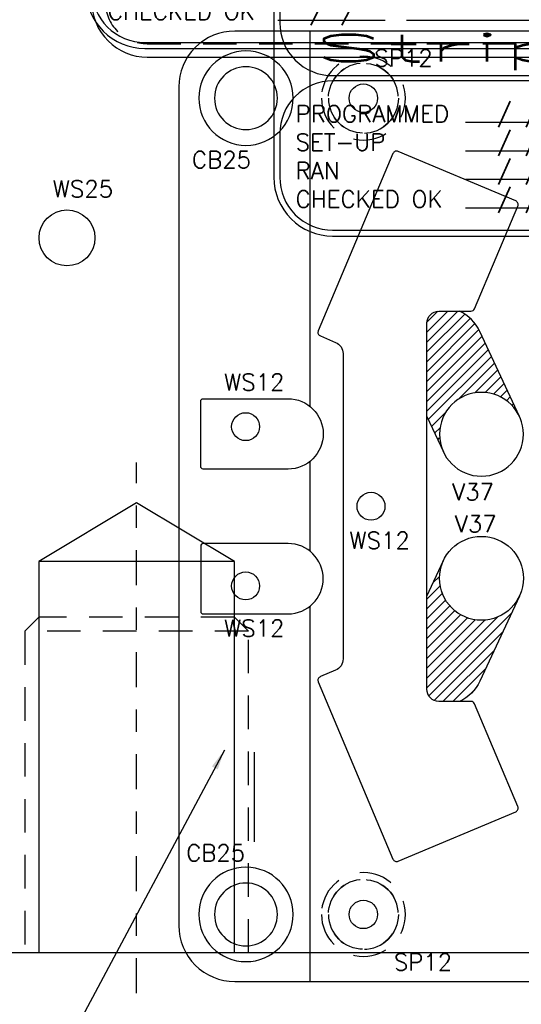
# Model space of a CAD drawing. Header units: inches. Extents: x -77 to 299, y -110 to 144.
# Tile 128 of 256: x 8.72 to 10.96, y -45.88 to -41.48. Entities that reach past the tile are written whole.
import ezdxf
from ezdxf.enums import TextEntityAlignment as Align

# ---------------------------------------------------------------- set-up
doc = ezdxf.new("R2010")
doc.units = ezdxf.units.IN
doc.header["$MEASUREMENT"] = 0
doc.linetypes.add('CENTER', pattern=[0.249, 0.156, -0.031, 0.031, -0.031])
doc.linetypes.add('HIDDEN', pattern=[0.225, 0.15, -0.075])
for name, color, linetype in [('DIN-M-S', 8, 'Continuous'), ('DSS-M-BA', 74, 'Continuous'), ('DSS-M-C', 74, 'CENTER'), ('DSS-M-H', 4, 'HIDDEN'), ('DSS-M-S', 53, 'Continuous'), ('DST-M-BA', 74, 'Continuous'), ('DST-M-c', 74, 'CENTER'), ('DST-M-H', 4, 'HIDDEN'), ('DST-M-S', 53, 'Continuous'), ('SVA-M-M', 233, 'Continuous'), ('SVD-M-D', 42, 'Continuous'), ('SVD-M-D2', 42, 'Continuous'), ('SVD-M-H', 4, 'HIDDEN'), ('SVD-M-S', 8, 'Continuous'), ('SVF-M-M', 233, 'Continuous')]:
    doc.layers.add(name, color=color, linetype=linetype)
doc.styles.add('DIEMAKER', font='SIMPLEX.shx')
doc.styles.add('MONOTXT', font='MONOTXT')
doc.styles.add('R', font='ROMAND.SHX')
doc.styles.get("Standard").update_dxf_attribs({"font": 'txt.shx'})
doc.dimstyles.get("Standard").update_dxf_attribs({"dimtxt": 0.18, "dimasz": 0.18, "dimexe": 0.18, "dimexo": 0.0625, "dimgap": 0.09, "dimtad": 0, "dimtih": 1, "dimtoh": 1, "dimdec": 4, "dimzin": 0, "dimdsep": 46, "dimtxsty": 'Standard', "dimcen": 0.09, "dimadec": 0, "dimazin": 0, "dimtfac": 1, "dimtdec": 4, "dimtofl": 0, "dimtmove": 0, "dimatfit": 3, "dimfxl": 0, "dimtolj": 1, "dimtzin": 0, "dimarcsym": 0})
pattern_1 = [(45, (5.441938, -23.973557), (-0.022097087, 0.022097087), [])]

# ---------------------------------------------------------------- blocks, each defined once
blk = doc.blocks.new('DMDT001')
for p, q in [((0.7257, 0.1211), (1.2132, 0.1211)), ((-0.6188, -1.8033), (0.1437, -1.8033)), ((0.295, -1.8033), (1.4368, -1.8033)), ((-0.6188, -2.0057), (0.1437, -2.0057)), ((0.295, -2.0057), (1.4368, -2.0057)), ((-0.6188, -2.2081), (0.1437, -2.2081)), ((0.295, -2.2081), (1.4368, -2.2081)), ((-0.6188, -2.4105), (0.1437, -2.4105)), ((0.295, -2.4105), (1.4368, -2.4105))]:
    blk.add_line(p, q)
for points in [[(-1.5618, -2.6113), (1.2132, -2.6113, 0.414214), (1.6302, -2.1943), (1.6302, 0.4961, 0.414214), (1.2132, 0.9131), (-1.5618, 0.9131, 0.414214), (-1.9788, 0.4961), (-1.9788, -2.1943, 0.414214)], [(-1.5618, -1.4726), (1.2132, -1.4726, 0.414214), (1.5882, -1.0976), (1.5882, 0.4961, 0.414214), (1.2132, 0.8711), (-1.5618, 0.8711, 0.414214), (-1.9368, 0.4961), (-1.9368, -1.0976, 0.414214)], [(-1.5618, -2.5693), (1.2132, -2.5693, 0.414214), (1.5882, -2.1943), (1.5882, -1.8851, 0.414214), (1.2132, -1.5101), (-1.5618, -1.5101, 0.414214), (-1.9368, -1.8851), (-1.9368, -2.1943, 0.414214)]]:
    blk.add_lwpolyline(points, format="xyb", close=True)
for centre, start, end in [((0.7257, 0.4961), 90, 270), ((1.2132, 0.4961), 270, 90)]:
    blk.add_arc(centre, 0.375, start, end)
at = {"color": 42}
for s, height, style, p in [('DETAIL', 0.34395, 'R', (-1.6251, 0.3158)), ('X=', 0.1875, 'MONOTXT', (-1.8306, -0.2918)), ('Y=', 0.1875, 'MONOTXT', (-1.8339, -0.6443)), ('Z=', 0.1875, 'MONOTXT', (-1.8372, -0.9969)), ('REQ', 0.1875, 'MONOTXT', (0.9986, -0.9969)), ('PROGRAMMED', 0.12, 'DIEMAKER', (-1.8247, -1.8035)), ('SET-UP', 0.12, 'DIEMAKER', (-1.8247, -2.0053)), ('RAN', 0.12, 'DIEMAKER', (-1.8247, -2.2071)), ('CHECKED OK', 0.12, 'DIEMAKER', (-1.8247, -2.4089))]:
    blk.add_text(s, height=height, dxfattribs=dict(at, style=style)).set_placement(p)
for p in [(-0.3953, -1.799), (-0.3953, -2.0014), (-0.3953, -2.2038), (-0.3953, -2.4062)]:
    blk.add_text('/ /', height=0.12107).set_placement(p)
at = {"color": 42, "style": 'R', "width": 0.571895}
blk.add_attdef('DET#', text='', height=0.45, dxfattribs=at).set_placement((0.5139, 0.282), (1.4514, 0.282), align=Align.FIT)
at = {"color": 42, "style": 'DIEMAKER'}
for tag, p in [('XDIM', (-1.4342, -0.2918)), ('YDIM', (-1.4375, -0.6443)), ('ZDIM', (-1.4408, -0.9969))]:
    blk.add_attdef(tag, p, '', height=0.1875, dxfattribs=at)
for tag, p in [('MATL', (1.513, -0.2918)), ('H/T', (1.4952, -0.6443)), ('QTY#', (0.8173, -0.9969))]:
    blk.add_attdef(tag, text='', height=0.1875, dxfattribs=at).set_placement(p, align=Align.RIGHT)
at = {"color": 42, "style": 'DIEMAKER', "width": 5.370504, "flags": 4}
blk.add_attdef('DE#1', text='', height=0.1875, dxfattribs=at).set_placement((-1.6994, -1.3715), (1.3694, -1.3715), align=Align.FIT)
at = {"color": 42, "style": 'DIEMAKER', "flags": 5}
for tag, p in [('DE#2', (-1.8615, -2.8611)), ('DE#3', (-1.8533, -3.1611))]:
    blk.add_attdef(tag, p, '', height=0.1875, dxfattribs=at)
blk = doc.blocks.new('dm108771')
at = {"layer": 'SVD-M-S'}
blk.add_circle((0, 0), 0.1875, dxfattribs=at)
blk = doc.blocks.new('dm108773')
at = {"layer": 'SVD-M-S'}
for radius in [0.211, 0.1405]:
    blk.add_circle((0, 0), radius, dxfattribs=at)
blk = doc.blocks.new('dm108516')
at = {"layer": 'SVD-M-S'}
blk.add_circle((0, 0), 0.125, dxfattribs=at)
blk = doc.blocks.new('dm108664')
at = {"layer": 'SVD-M-S'}
blk.add_circle((0, 0), 0.0625, dxfattribs=at)
blk = doc.blocks.new('dm108893')
at = {"layer": 'SVD-M-H'}
for radius in [0.1875, 0.1562]:
    blk.add_circle((0, 0), radius, dxfattribs=at)
blk = doc.blocks.new('dm108894')
at = {"layer": 'SVD-M-H'}
blk.add_circle((0, 0), 0.1562, dxfattribs=at)
at = {"layer": 'SVD-M-S'}
blk.add_circle((0, 0), 0.0635, dxfattribs=at)
blk = doc.blocks.new('dmdl01')
at = {"style": 'DIEMAKER'}
blk.add_attdef('PTID', text='', height=1, dxfattribs=at).set_placement((0, 0), align=Align.MIDDLE)
at = {"style": 'DIEMAKER', "flags": 1}
for tag, p in [('ENTTYP', (0, -1.523)), ('PTDESC', (0, -3.045))]:
    blk.add_attdef(tag, text='', height=1, dxfattribs=at).set_placement(p, align=Align.MIDDLE)

msp = doc.modelspace()

# ---------------------------------------------------------------- hatches: boundary and pattern name
at = {"layer": 'SVD-M-D'}
h = msp.add_hatch(dxfattribs=at)
h.set_pattern_fill('ANSI31', color=256, scale=0.25)
h.set_pattern_definition(pattern_1)
h.paths.add_polyline_path([(10.77603, -42.87026, 0.1764843), (10.68523, -42.77952), (10.59381, -42.77952, 0.4142136), (10.53931, -42.83402), (10.53931, -43.24994), (10.61364, -43.40936, -0.1095178), (10.59608, -43.33012, -0.8025849), (10.95351, -43.25088)])
h = msp.add_hatch(dxfattribs=at)
h.set_pattern_fill('ANSI31', color=256, scale=0.25)
h.set_pattern_definition(pattern_1)
h.paths.add_polyline_path([(10.95351, -44.05342, -0.8025849), (10.59608, -43.97418, -0.1095178), (10.61364, -43.89494), (10.53931, -44.05436), (10.53931, -44.47027, 0.4142136), (10.59381, -44.52477), (10.68523, -44.52477, 0.1764843), (10.77603, -44.43403)])

# ---------------------------------------------------------------- linework, layer by layer
at = {"layer": 'DIN-M-S'}
msp.add_line((9.76704, -44.75139), (9.76704, -45.1529), dxfattribs=at)
at = {"layer": 'DSS-M-BA'}
for points in [[(9.73137, -32.84017, 0, 0.0567, 0), (9.70586, -33.21731, 0, 0, 0.0272167), (9.55796, -46.04167, 0, 0, 0.0272167)], [(10.42038, -35.36388, 0, 0.0567, 0), (10.35391, -35.73597, 0, 0, 0.0806193), (10.25057, -46.04518, 0, 0, 0.0806193)]]:
    msp.add_lwpolyline(points, format="xyseb", dxfattribs=at)
at = {"layer": 'DSS-M-C'}
msp.add_line((9.2419, -45.82856), (9.2419, -43.45606), dxfattribs=at)
at = {"layer": 'DSS-M-H'}
msp.add_line((9.7419, -44.21106), (8.7419, -44.21106), dxfattribs=at)
msp.add_lwpolyline([(9.1019, -41.39606, 0.4142136), (9.2894, -41.58356), (12.9144, -41.58356, 0.4142136), (13.1019, -41.39606), (13.1019, -39.77106, 0.4142136), (12.9144, -39.58356), (9.2894, -39.58356, 0.4142136), (9.1019, -39.77106)], format="xyb", close=True, dxfattribs=at)
msp.add_lwpolyline([(9.7419, -45.64856), (9.7419, -44.21106), (9.6794, -44.14856), (8.8044, -44.14856), (8.7419, -44.21106), (8.7419, -45.64856)], dxfattribs=at)
at = {"layer": 'DSS-M-S'}
msp.add_line((9.6794, -43.89856), (8.8044, -43.89856), dxfattribs=at)
msp.add_lwpolyline([(4.2419, -17.89856), (25.2419, -17.89856), (25.2419, -45.64856), (4.2419, -45.64856)], close=True, dxfattribs=at)
msp.add_lwpolyline([(13.1619, -39.77106, 0.4142136), (12.9144, -39.52356), (9.2894, -39.52356, 0.4142136), (9.0419, -39.77106), (9.0419, -41.39606, 0.4142136), (9.2894, -41.64356), (12.9144, -41.64356, 0.4142136), (13.1619, -41.39606)], format="xyb", close=True, dxfattribs=at)
msp.add_lwpolyline([(9.6794, -45.64856), (9.6794, -43.89856), (9.2419, -43.63606), (8.8044, -43.89856), (8.8044, -45.64856)], dxfattribs=at)
at = {"layer": 'DST-M-BA'}
for points in [[(10.54833, -31.93675, 0, 0.0567, 0), (10.47344, -32.30723, 0, 0, 0.1255157), (11.25851, -46.05662, 0, 0, 0.1255157)], [(10.13768, -32.83551, 0, 0.0567, 0), (10.07993, -33.20905, 0, 0, 0.0926791), (10.55334, -46.04939, 0, 0, 0.0926791)], [(9.94888, -33.42625, 0, 0.0567, 0), (9.87678, -33.79729, 0, 0, 0.0928596), (9.86386, -46.04697, 0, 0, 0.0928596)], [(10.37231, -34.87278, 0, 0.0567, 0), (10.33411, -35.24881, 0, 0, 0.1226988), (11.98345, -46.06654, 0, 0, 0.1226988)], [(9.50812, -34.95842, 0, 0.0567, 0), (9.42612, -35.3274, 0, 0, 0.0930353), (9.14072, -46.04561, 0, 0, 0.0930353)]]:
    msp.add_lwpolyline(points, format="xyseb", dxfattribs=at)
at = {"layer": 'DST-M-c'}
msp.add_line((9.2419, -45.82856), (9.2419, -43.45606), dxfattribs=at)
at = {"layer": 'DST-M-H'}
msp.add_line((9.7419, -44.21106), (8.7419, -44.21106), dxfattribs=at)
msp.add_lwpolyline([(9.7419, -45.64856), (9.7419, -44.21106), (9.6794, -44.14856), (8.8044, -44.14856), (8.7419, -44.21106), (8.7419, -45.64856)], dxfattribs=at)
at = {"layer": 'DST-M-S'}
msp.add_line((9.6794, -43.89856), (8.8044, -43.89856), dxfattribs=at)
msp.add_lwpolyline([(11.3044, -17.89856), (11.3044, -19.39856, 1), (12.1794, -19.39856), (12.1794, -17.89856), (17.3044, -17.89856), (17.3044, -19.39856, 1), (18.1794, -19.39856), (18.1794, -17.89856), (25.2419, -17.89856), (25.2419, -45.64856), (18.1794, -45.64856), (18.1794, -44.14856, 1), (17.3044, -44.14856), (17.3044, -45.64856), (12.1794, -45.64856), (12.1794, -44.14856, 1), (11.3044, -44.14856), (11.3044, -45.64856), (4.2419, -45.64856), (4.2419, -17.89856)], format="xyb", close=True, dxfattribs=at)
msp.add_lwpolyline([(9.6794, -45.64856), (9.6794, -43.89856), (9.2419, -43.63606), (8.8044, -43.89856), (8.8044, -45.64856)], dxfattribs=at)
at = {"layer": 'SVD-M-S'}
for p, q in [((10.01704, -41.52715), (10.01704, -43.20533)), ((10.01704, -43.45139), (10.01704, -43.8529)), ((10.01704, -44.09897), (10.01704, -45.77715))]:
    msp.add_line(p, q, dxfattribs=at)
for points in [[(9.68098, -45.77715), (11.43098, -45.77715, 0.4142136), (11.68098, -45.52715), (11.68098, -41.77715, 0.4142136), (11.43098, -41.52715), (9.68098, -41.52715, 0.4142136), (9.43098, -41.77715), (9.43098, -45.52715, 0.4142136)], [(10.38815, -45.22972, 0.4142136), (10.41173, -45.23932), (10.93669, -45.01796, 0.4142136), (10.94628, -44.99439), (10.75291, -44.53578, 0.3016182), (10.73633, -44.52477), (10.59381, -44.52477, -0.4142136), (10.53931, -44.47027), (10.53931, -42.83402, -0.4142136), (10.59381, -42.77952), (10.73633, -42.77952, 0.3016182), (10.75291, -42.76852), (10.94628, -42.30991, 0.4142136), (10.93669, -42.28633), (10.41173, -42.06498, 0.4142136), (10.38815, -42.07457), (10.05407, -42.86688, 0.4142136), (10.06366, -42.89046), (10.13164, -42.91913, -0.3016182), (10.16496, -42.96934), (10.16496, -44.33495, -0.3016182), (10.13164, -44.38517), (10.06366, -44.41383, 0.4142136), (10.05407, -44.43741)], [(9.5399, -43.17111), (9.91911, -43.17111, -1), (9.91911, -43.48561), (9.5399, -43.48561, -0.4142136), (9.5289, -43.47461), (9.5289, -43.18211, -0.4142136)], [(9.5399, -44.13319), (9.91911, -44.13319, 1), (9.91911, -43.81869), (9.5399, -43.81869, 0.4142136), (9.5289, -43.82969), (9.5289, -44.12219, 0.4142136)]]:
    msp.add_lwpolyline(points, format="xyb", close=True, dxfattribs=at)
for points in [[(10.95351, -43.25088), (10.77603, -42.87026, 0.1764843), (10.68523, -42.77952, 0.1764843)], [(10.95351, -44.05342), (10.77603, -44.43403, -0.1764843), (10.68523, -44.52477, -0.1764843)]]:
    msp.add_lwpolyline(points, format="xyb", dxfattribs=at)
for points in [[(10.53931, -43.24994), (10.61364, -43.40936)], [(10.53931, -44.05436), (10.61364, -43.89494)]]:
    msp.add_lwpolyline(points, dxfattribs=at)

# ---------------------------------------------------------------- block references
at = {"xscale": -1}
for name, p, rotation in [('dm108773', (9.73098, -41.82715), 180), ('dm108893', (10.25596, -41.82715), 180), ('dm108771', (10.78358, -43.33012), 25.00000000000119), ('dm108773', (9.73098, -45.47715), 180), ('dm108893', (10.25596, -45.47715), 180)]:
    msp.add_blockref(name, p, dxfattribs=dict(at, rotation=rotation))
for name, p in [('dm108894', (10.25596, -41.82715)), ('dm108516', (8.93098, -42.45215)), ('dm108664', (9.7295, -43.29611)), ('dm108664', (10.28996, -43.65215)), ('dm108664', (9.7295, -44.00819)), ('dm108894', (10.25596, -45.47715))]:
    msp.add_blockref(name, p)
at = {"rotation": 154.9999999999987}
msp.add_blockref('dm108771', (10.78358, -43.97418), dxfattribs=at)
at = {"layer": 'SVA-M-M'}
ref = msp.add_blockref('DMDT001', (10.26275, -39.95952), dxfattribs=dict(at, xscale=0.63, yscale=0.63, zscale=0.63))
ref.add_attrib('DET#', '17', dxfattribs={"layer": '0', "color": 42, "height": 0.2835, "style": 'R', "width": 1.182432}).set_placement((10.58648, -39.78183), (11.1771, -39.78183), align=Align.FIT)
ref.add_attrib('XDIM', '9.2250', (9.35921, -40.14337), dxfattribs={"layer": '0', "color": 42, "height": 0.118125, "style": 'DIEMAKER'})
ref.add_attrib('YDIM', '13.0000', (9.35712, -40.36545), dxfattribs={"layer": '0', "color": 42, "height": 0.118125, "style": 'DIEMAKER'})
ref.add_attrib('ZDIM', '0.5000', (9.35503, -40.58753), dxfattribs={"layer": '0', "color": 42, "height": 0.118125, "style": 'DIEMAKER'})
ref.add_attrib('MATL', 'A-2', dxfattribs={"layer": '0', "color": 42, "height": 0.118125, "style": 'DIEMAKER'}).set_placement((11.21594, -40.14337), align=Align.RIGHT)
ref.add_attrib('H/T', '60/62', dxfattribs={"layer": '0', "color": 42, "height": 0.118125, "style": 'DIEMAKER'}).set_placement((11.20471, -40.36545), align=Align.RIGHT)
ref.add_attrib('QTY#', '1', dxfattribs={"layer": '0', "color": 42, "height": 0.11812, "style": 'DIEMAKER'}).set_placement((10.77765, -40.58753), align=Align.RIGHT)
ref.add_attrib('DE#1', 'Die Backup', dxfattribs={"layer": '0', "color": 42, "height": 0.118125, "style": 'DIEMAKER', "width": 1.998327, "flags": 4}).set_placement((9.19211, -40.82355), (11.12549, -40.82355), align=Align.FIT)
at = {"layer": 'SVD-M-D2'}
ref = msp.add_blockref('dmdl01', (10.25596, -41.82715), dxfattribs=dict(at, xscale=0.075, yscale=0.075, zscale=0.075))
ref.add_attrib('PTID', 'SP12', dxfattribs={"layer": '0', "height": 0.075, "style": 'DIEMAKER'}).set_placement((10.43539, -41.64772), align=Align.MIDDLE)
ref = msp.add_blockref('dmdl01', (9.40363, -42.32056), dxfattribs=dict(at, xscale=0.075, yscale=0.075, zscale=0.075))
ref.add_attrib('PTID', 'CB25', dxfattribs={"layer": '0', "height": 0.075, "style": 'DIEMAKER'}).set_placement((9.62178, -42.10242), align=Align.MIDDLE)
ref = msp.add_blockref('dmdl01', (8.84503, -42.39012), dxfattribs=dict(at, xscale=0.075, yscale=0.075, zscale=0.075))
ref.add_attrib('PTID', 'WS25', dxfattribs={"layer": '0', "height": 0.075, "style": 'DIEMAKER'}).set_placement((9.00236, -42.23279), align=Align.MIDDLE)
ref = msp.add_blockref('dmdl01', (9.6549, -43.20994), dxfattribs=dict(at, xscale=0.075, yscale=0.075, zscale=0.075))
ref.add_attrib('PTID', 'WS12', dxfattribs={"layer": '0', "height": 0.075, "style": 'DIEMAKER'}).set_placement((9.76804, -43.0968), align=Align.MIDDLE)
ref = msp.add_blockref('dmdl01', (10.54484, -43.78928), dxfattribs=dict(at, xscale=0.075, yscale=0.075, zscale=0.075))
ref.add_attrib('PTID', 'V37', dxfattribs={"layer": '0', "height": 0.075, "style": 'DIEMAKER'}).set_placement((10.74636, -43.58776), align=Align.MIDDLE)
ref = msp.add_blockref('dmdl01', (10.55678, -43.93243), dxfattribs=dict(at, xscale=0.075, yscale=0.075, zscale=0.075))
ref.add_attrib('PTID', 'V37', dxfattribs={"layer": '0', "height": 0.075, "style": 'DIEMAKER'}).set_placement((10.7583, -43.7309), align=Align.MIDDLE)
ref = msp.add_blockref('dmdl01', (10.21536, -43.91757), dxfattribs=dict(at, xscale=0.075, yscale=0.075, zscale=0.075))
ref.add_attrib('PTID', 'WS12', dxfattribs={"layer": '0', "height": 0.075, "style": 'DIEMAKER'}).set_placement((10.32849, -43.80443), align=Align.MIDDLE)
ref = msp.add_blockref('dmdl01', (9.6549, -44.31041), dxfattribs=dict(at, xscale=0.075, yscale=0.075, zscale=0.075))
ref.add_attrib('PTID', 'WS12', dxfattribs={"layer": '0', "height": 0.075, "style": 'DIEMAKER'}).set_placement((9.76804, -44.19727), align=Align.MIDDLE)
ref = msp.add_blockref('dmdl01', (9.37746, -45.42026), dxfattribs=dict(at, xscale=0.075, yscale=0.075, zscale=0.075))
ref.add_attrib('PTID', 'CB25', dxfattribs={"layer": '0', "height": 0.075, "style": 'DIEMAKER'}).set_placement((9.5956, -45.20212), align=Align.MIDDLE)
ref = msp.add_blockref('dmdl01', (10.34284, -45.86935), dxfattribs=dict(at, xscale=0.075, yscale=0.075, zscale=0.075))
ref.add_attrib('PTID', 'SP12', dxfattribs={"layer": '0', "height": 0.075, "style": 'DIEMAKER'}).set_placement((10.52227, -45.68993), align=Align.MIDDLE)
at = {"layer": 'SVF-M-M'}
ref = msp.add_blockref('DMDT001', (11.10222, -40.79868), dxfattribs=dict(at, xscale=0.63, yscale=0.63, zscale=0.63))
ref.add_attrib('DET#', '120', dxfattribs={"layer": '0', "color": 42, "height": 0.2835, "style": 'R', "width": 0.767544}).set_placement((11.42595, -40.62099), (12.01657, -40.62099), align=Align.FIT)
ref.add_attrib('XDIM', '9.2250', (10.19868, -40.98254), dxfattribs={"layer": '0', "color": 42, "height": 0.118125, "style": 'DIEMAKER'})
ref.add_attrib('YDIM', '14.5000', (10.19659, -41.20462), dxfattribs={"layer": '0', "color": 42, "height": 0.118125, "style": 'DIEMAKER'})
ref.add_attrib('ZDIM', '1.0000', (10.1945, -41.4267), dxfattribs={"layer": '0', "color": 42, "height": 0.118125, "style": 'DIEMAKER'})
ref.add_attrib('MATL', 'A-2', dxfattribs={"layer": '0', "color": 42, "height": 0.118125, "style": 'DIEMAKER'}).set_placement((12.05541, -40.98254), align=Align.RIGHT)
ref.add_attrib('H/T', '58/60', dxfattribs={"layer": '0', "color": 42, "height": 0.118125, "style": 'DIEMAKER'}).set_placement((12.04418, -41.20462), align=Align.RIGHT)
ref.add_attrib('QTY#', '1', dxfattribs={"layer": '0', "color": 42, "height": 0.11812, "style": 'DIEMAKER'}).set_placement((11.61712, -41.4267), align=Align.RIGHT)
ref.add_attrib('DE#1', 'Stripper', dxfattribs={"layer": '0', "color": 42, "height": 0.118125, "style": 'DIEMAKER', "width": 2.888338, "flags": 4}).set_placement((10.03158, -41.66272), (11.96496, -41.66272), align=Align.FIT)

# ---------------------------------------------------------------- leaders
at = {"layer": 'SVD-M-D', "annotation_type": 0, "has_hookline": 1, "hookline_direction": 1, "text_width": 0.555}
msp.add_leader([(9.63432, -44.74263), (8.94631, -46.03233), (8.72789, -46.03233)], dimstyle='Standard', override={"dimscale": 0.5, "dimfxl": 0.1}, dxfattribs=at)

doc.saveas('drawing.dxf')
